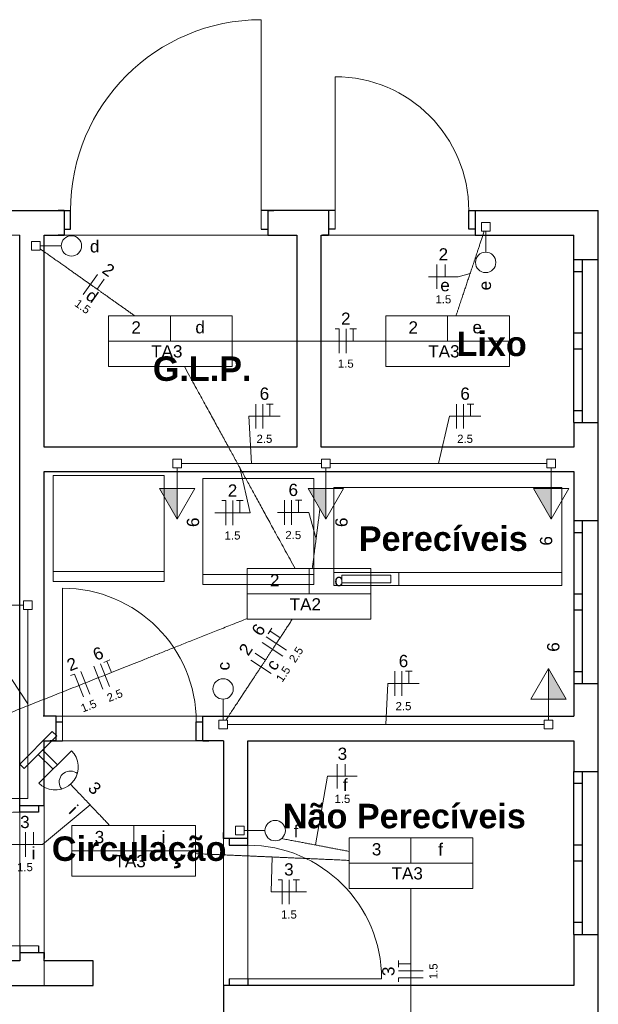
# Model space of a CAD drawing. Header units: millimetres. Extents: x 55082 to 85113, y -5867 to -946.
# Tile 27 of 77: x 59341 to 59696, y -5239 to -4635. Entities that reach past the tile are written whole.
import ezdxf

# ---------------------------------------------------------------- set-up
doc = ezdxf.new("R2010")
doc.units = ezdxf.units.MM
doc.header["$MEASUREMENT"] = 0
for name, color, linetype, lineweight in [('EL-Condutos', 5, 'Continuous', 20), ('EL-Fios (Fase 1)', 7, 'Continuous', 5), ('EL-Fios (Fase 2)', 7, 'Continuous', 5), ('EL-Fios (Neutro)', 7, 'Continuous', 5), ('EL-Fios (Retorno)', 7, 'Continuous', 5), ('EL-Fios (Terra)', 7, 'Continuous', 5), ('EL-Textos fios', 7, 'Continuous', 20), ('FINA', 8, 'Continuous', 5), ('P-SIMBOL', 5, 'Continuous', 20), ('Textos', 7, 'Continuous', 5)]:
    doc.layers.add(name, color=color, linetype=linetype, lineweight=lineweight)
doc.styles.add('Arial', font='arial.ttf')
doc.styles.add('ArialN', font='arialbd.ttf')

msp = doc.modelspace()

# ---------------------------------------------------------------- hatches: boundary and pattern name
at = {"layer": 'P-SIMBOL', "linetype": 'Continuous'}
for points in [[(59437.91, -4922.6), (59437.91, -4941.35), (59427.09, -4922.6)], [(59529.02, -4922.6), (59529.02, -4941.35), (59518.2, -4922.6)], [(59667.3, -4922.6), (59667.3, -4941.35), (59656.48, -4922.6)], [(59665.66, -5051.69), (59665.66, -5032.94), (59676.48, -5051.69)]]:
    msp.add_hatch(color=256, dxfattribs=at).paths.add_polyline_path(points)

# ---------------------------------------------------------------- linework, layer by layer
for p, q in [((59006.32, -4752.14), (59372.47, -4752.14)), ((59368.47, -4752.14), (59364.77, -4752.14)), ((59368.47, -4752.14), (59368.47, -4767.14)), ((59368.47, -4752.14), (59368.47, -4767.14)), ((59372.47, -4763.64), (59372.47, -4752.14)), ((59534.74, -4752.14), (59489.47, -4752.14)), ((59493.47, -4752.14), (59493.47, -4767.14)), ((59493.47, -4752.14), (59497.17, -4752.14)), ((59493.47, -4752.14), (59493.47, -4767.14)), ((59530.74, -4752.14), (59527.04, -4752.14)), ((59530.74, -4752.14), (59530.74, -4767.14)), ((59530.74, -4752.14), (59530.74, -4767.14)), ((59616.74, -4763.64), (59616.74, -4752.14)), ((59616.74, -4752.14), (59696.23, -4752.14)), ((59620.74, -4752.14), (59620.74, -4767.14)), ((59620.74, -4752.14), (59624.44, -4752.14)), ((59620.74, -4752.14), (59620.74, -4767.14)), ((59341.23, -5120.85), (59341.23, -4767.14)), ((59368.47, -4767.14), (59364.77, -4767.14)), ((59368.47, -4763.64), (59372.47, -4763.64)), ((59489.47, -4763.64), (59493.47, -4763.64)), ((59493.47, -4767.14), (59497.17, -4767.14)), ((59530.74, -4767.14), (59527.04, -4767.14)), ((59534.74, -4763.64), (59530.74, -4763.64)), ((59620.74, -4763.64), (59616.74, -4763.64)), ((59620.74, -4767.14), (59624.44, -4767.14)), ((59620.74, -4767.14), (59681.23, -4767.14)), ((59681.23, -4882.14), (59681.23, -4767.14)), ((59681.23, -4782.14), (59696.23, -4782.14)), ((59681.23, -4782.14), (59696.23, -4782.14)), ((59686.23, -4782.14), (59686.23, -4882.14)), ((59686.23, -4789.64), (59681.23, -4789.64)), ((59681.23, -4827.14), (59686.23, -4827.14)), ((59686.23, -4837.14), (59681.23, -4837.14)), ((59681.23, -4874.64), (59686.23, -4874.64)), ((59681.23, -4882.14), (59696.23, -4882.14)), ((59681.23, -4882.14), (59696.23, -4882.14)), ((59681.23, -4942.14), (59696.23, -4942.14)), ((59681.23, -4942.14), (59696.23, -4942.14)), ((59681.23, -4942.14), (59681.23, -5062.14)), ((59686.23, -4942.14), (59686.23, -5042.14)), ((59686.23, -4949.64), (59681.23, -4949.64)), ((59681.23, -4987.14), (59686.23, -4987.14)), ((59686.23, -4997.14), (59681.23, -4997.14)), ((59681.23, -5034.64), (59686.23, -5034.64)), ((59681.23, -5042.14), (59696.23, -5042.14)), ((59681.23, -5042.14), (59696.23, -5042.14)), ((59363.57, -5062.14), (59359.87, -5062.14)), ((59363.57, -5077.14), (59363.57, -5062.14)), ((59363.57, -5077.14), (59363.57, -5062.14)), ((59453.57, -5062.14), (59457.27, -5062.14)), ((59453.57, -5077.14), (59453.57, -5062.14)), ((59453.57, -5077.14), (59453.57, -5062.14)), ((59453.57, -5062.14), (59681.23, -5062.14)), ((59363.57, -5065.64), (59367.57, -5065.64)), ((59449.57, -5077.14), (59449.57, -5065.64)), ((59449.57, -5065.64), (59453.57, -5065.64)), ((59356.23, -5116.85), (59356.23, -5077.14)), ((59363.57, -5077.14), (59359.87, -5077.14)), ((59466.23, -5077.14), (59449.57, -5077.14)), ((59453.57, -5077.14), (59457.27, -5077.14)), ((59481.23, -5141.14), (59481.23, -5077.14)), ((59681.23, -5095.89), (59696.23, -5095.89)), ((59681.23, -5195.89), (59681.23, -5095.89)), ((59681.23, -5095.89), (59696.23, -5095.89)), ((59686.23, -5095.89), (59686.23, -5195.89)), ((59686.23, -5103.39), (59681.23, -5103.39)), ((59341.23, -5116.85), (59341.23, -5113.15)), ((59341.23, -5116.85), (59356.23, -5116.85)), ((59341.23, -5116.85), (59356.23, -5116.85)), ((59352.73, -5116.85), (59352.73, -5120.85)), ((59356.23, -5116.85), (59356.23, -5113.15)), ((59352.73, -5120.85), (59341.23, -5120.85)), ((59466.23, -5137.14), (59466.23, -5133.44)), ((59481.23, -5137.14), (59481.23, -5133.44)), ((59481.23, -5137.14), (59466.23, -5137.14)), ((59481.23, -5137.14), (59466.23, -5137.14)), ((59469.73, -5137.14), (59469.73, -5141.14)), ((59469.73, -5141.14), (59481.23, -5141.14)), ((59681.23, -5140.89), (59686.23, -5140.89)), ((59686.23, -5150.89), (59681.23, -5150.89)), ((59681.23, -5188.39), (59686.23, -5188.39)), ((59681.23, -5195.89), (59696.23, -5195.89)), ((59681.23, -5195.89), (59696.23, -5195.89)), ((59341.23, -5202.85), (59341.23, -5212.14)), ((59341.23, -5206.85), (59341.23, -5210.55)), ((59341.23, -5206.85), (59356.23, -5206.85)), ((59341.23, -5206.85), (59356.23, -5206.85)), ((59352.73, -5202.85), (59352.73, -5206.85)), ((59356.23, -5206.85), (59356.23, -5210.55)), ((59469.73, -5223.14), (59469.73, -5227.14)), ((59481.23, -5223.14), (59481.23, -5227.14)), ((59466.23, -5227.14), (59466.23, -5230.84)), ((59481.23, -5227.14), (59466.23, -5227.14)), ((59681.23, -5227.14), (59466.23, -5227.14)), ((59466.23, -5227.14), (59466.23, -5251.8))]:
    msp.add_line(p, q)
for points in [[(59696.23, -5249.38), (59696.23, -4752.14)], [(59356.23, -4897.14), (59356.23, -4767.14)], [(59356.23, -4767.14), (59368.47, -4767.14)], [(59493.47, -4767.14), (59511.23, -4767.14)], [(59511.23, -4767.14), (59511.23, -4897.14)], [(59526.23, -4897.14), (59526.23, -4767.14)], [(59526.23, -4767.14), (59530.74, -4767.14)], [(59681.23, -4882.14), (59681.23, -4897.14)], [(59511.23, -4897.14), (59356.23, -4897.14)], [(59681.23, -4897.14), (59526.23, -4897.14)], [(59356.23, -5062.14), (59356.23, -4912.14)], [(59356.23, -4912.14), (59681.23, -4912.14)], [(59681.23, -4912.14), (59681.23, -4942.14)], [(59363.57, -5062.14), (59355.73, -5062.14)], [(59356.23, -5077.14), (59367.57, -5077.14)], [(59466.23, -5077.14), (59466.23, -5137.14)], [(59481.23, -5077.14), (59681.23, -5077.14)], [(59681.23, -5077.14), (59681.23, -5095.89)], [(59681.23, -5195.89), (59681.23, -5227.14)], [(59356.23, -5212.14), (59356.23, -5206.85)], [(59341.23, -5212.14), (59234.93, -5212.14)], [(59386.23, -5212.14), (59356.23, -5212.14)], [(59386.23, -5227.14), (59386.23, -5212.14)], [(59234.93, -5227.14), (59386.23, -5227.14)]]:
    msp.add_lwpolyline(points)
at = {"layer": 'EL-Condutos', "linetype": 'Continuous', "ltscale": 50}
for points in [[(59608.93, -4816.57), (59609.58, -4814.63), (59610.2, -4812.78), (59610.79, -4811.01), (59611.36, -4809.31), (59611.9, -4807.68), (59612.43, -4806.1), (59612.94, -4804.58), (59613.43, -4803.09), (59613.92, -4801.64), (59614.4, -4800.21), (59614.87, -4798.8), (59615.33, -4797.4), (59615.8, -4796), (59616.27, -4794.6), (59616.75, -4793.18), (59617.23, -4791.74), (59617.72, -4790.26), (59618.22, -4788.75), (59618.75, -4787.2), (59619.28, -4785.59), (59619.84, -4783.91), (59620.42, -4782.17), (59621.03, -4780.35), (59621.67, -4778.44), (59622.34, -4776.44), (59623.04, -4774.34), (59623.78, -4772.13), (59624.56, -4769.8), (59625.38, -4767.35), (59626.24, -4764.76)], [(59411.7, -4816.57), (59409.68, -4815.15), (59407.75, -4813.78), (59405.89, -4812.46), (59404.09, -4811.19), (59402.35, -4809.96), (59400.66, -4808.76), (59399.01, -4807.6), (59397.39, -4806.45), (59395.79, -4805.33), (59394.22, -4804.21), (59392.65, -4803.1), (59391.09, -4802), (59389.51, -4800.88), (59387.92, -4799.76), (59386.31, -4798.62), (59384.67, -4797.46), (59382.99, -4796.27), (59381.26, -4795.05), (59379.47, -4793.79), (59377.63, -4792.48), (59375.71, -4791.13), (59373.71, -4789.71), (59371.63, -4788.24), (59369.45, -4786.7), (59367.16, -4785.08), (59364.77, -4783.39), (59362.25, -4781.61), (59359.61, -4779.74), (59356.84, -4777.78), (59353.92, -4775.72)], [(59471.55, -4832.14), (59475.4, -4832.14), (59479.09, -4832.14), (59482.66, -4832.14), (59486.1, -4832.14), (59489.43, -4832.14), (59492.65, -4832.14), (59495.78, -4832.14), (59498.83, -4832.14), (59501.81, -4832.14), (59504.72, -4832.14), (59507.58, -4832.14), (59510.41, -4832.14), (59513.2, -4832.14), (59515.97, -4832.14), (59518.73, -4832.14), (59521.48, -4832.14), (59524.25, -4832.14), (59527.05, -4832.14), (59529.87, -4832.14), (59532.73, -4832.14), (59535.64, -4832.14), (59538.62, -4832.14), (59541.67, -4832.14), (59544.8, -4832.14), (59548.02, -4832.14), (59551.35, -4832.14), (59554.79, -4832.14), (59558.36, -4832.14), (59562.05, -4832.14), (59565.9, -4832.14)], [(59510.15, -4971.51), (59507.09, -4965.92), (59504.19, -4960.64), (59501.45, -4955.64), (59498.85, -4950.9), (59496.38, -4946.39), (59494.02, -4942.1), (59491.78, -4938.01), (59489.63, -4934.08), (59487.56, -4930.31), (59485.56, -4926.67), (59483.62, -4923.14), (59481.73, -4919.69), (59479.88, -4916.3), (59478.05, -4912.96), (59476.23, -4909.64), (59474.41, -4906.33), (59472.57, -4902.98), (59470.72, -4899.6), (59468.83, -4896.15), (59466.89, -4892.62), (59464.89, -4888.98), (59462.82, -4885.2), (59460.67, -4881.28), (59458.43, -4877.19), (59456.07, -4872.9), (59453.6, -4868.39), (59451, -4863.65), (59448.26, -4858.65), (59445.36, -4853.37), (59442.3, -4847.78)], [(59440.59, -4907.14), (59444.66, -4907.14), (59448.48, -4907.14), (59452.07, -4907.14), (59455.44, -4907.14), (59458.62, -4907.14), (59461.61, -4907.14), (59464.45, -4907.14), (59467.14, -4907.14), (59469.7, -4907.14), (59472.16, -4907.14), (59474.53, -4907.14), (59476.83, -4907.14), (59479.07, -4907.14), (59481.28, -4907.14), (59483.47, -4907.14), (59485.66, -4907.14), (59487.87, -4907.14), (59490.11, -4907.14), (59492.41, -4907.14), (59494.77, -4907.14), (59497.23, -4907.14), (59499.8, -4907.14), (59502.49, -4907.14), (59505.32, -4907.14), (59508.32, -4907.14), (59511.5, -4907.14), (59514.87, -4907.14), (59518.45, -4907.14), (59522.27, -4907.14), (59526.34, -4907.14)], [(59531.64, -4907.14), (59538, -4907.14), (59543.96, -4907.14), (59549.55, -4907.14), (59554.8, -4907.14), (59559.74, -4907.14), (59564.39, -4907.14), (59568.79, -4907.14), (59572.96, -4907.14), (59576.93, -4907.14), (59580.73, -4907.14), (59584.39, -4907.14), (59587.93, -4907.14), (59591.39, -4907.14), (59594.79, -4907.14), (59598.16, -4907.14), (59601.54, -4907.14), (59604.94, -4907.14), (59608.4, -4907.14), (59611.94, -4907.14), (59615.6, -4907.14), (59619.4, -4907.14), (59623.37, -4907.14), (59627.54, -4907.14), (59631.94, -4907.14), (59636.59, -4907.14), (59641.53, -4907.14), (59646.78, -4907.14), (59652.37, -4907.14), (59658.33, -4907.14), (59664.69, -4907.14)], [(59520.73, -4971.57), (59520.93, -4969.99), (59521.13, -4968.45), (59521.32, -4966.97), (59521.51, -4965.53), (59521.69, -4964.14), (59521.86, -4962.78), (59522.03, -4961.46), (59522.2, -4960.18), (59522.36, -4958.93), (59522.51, -4957.71), (59522.67, -4956.52), (59522.82, -4955.35), (59522.97, -4954.2), (59523.11, -4953.07), (59523.26, -4951.95), (59523.4, -4950.85), (59523.54, -4949.75), (59523.68, -4948.67), (59523.82, -4947.58), (59523.96, -4946.5), (59524.1, -4945.42), (59524.24, -4944.33), (59524.38, -4943.23), (59524.52, -4942.13), (59524.66, -4941.01), (59524.81, -4939.87), (59524.96, -4938.72), (59525.11, -4937.54), (59525.26, -4936.35), (59525.42, -4935.12)], [(59346.23, -5112.52), (59346.23, -5106.88), (59346.23, -5101.59), (59346.23, -5096.63), (59346.23, -5091.99), (59346.23, -5087.62), (59346.23, -5083.51), (59346.23, -5079.64), (59346.23, -5075.97), (59346.23, -5072.48), (59346.23, -5069.15), (59346.23, -5065.95), (59346.23, -5062.86), (59346.23, -5059.84), (59346.23, -5056.89), (59346.23, -5053.96), (59346.23, -5051.05), (59346.23, -5048.11), (59346.23, -5045.12), (59346.23, -5042.07), (59346.23, -5038.92), (59346.23, -5035.66), (59346.23, -5032.24), (59346.23, -5028.66), (59346.23, -5024.88), (59346.23, -5020.88), (59346.23, -5016.64), (59346.23, -5012.12), (59346.23, -5007.31), (59346.23, -5002.18), (59346.23, -4996.7)], [(59270.23, -5085.89), (59279.51, -5082.2), (59288.33, -5078.7), (59296.71, -5075.37), (59304.69, -5072.2), (59312.31, -5069.17), (59319.59, -5066.28), (59326.57, -5063.5), (59333.28, -5060.84), (59339.76, -5058.26), (59346.04, -5055.77), (59352.15, -5053.34), (59358.13, -5050.96), (59364.01, -5048.62), (59369.82, -5046.32), (59375.6, -5044.02), (59381.38, -5041.72), (59387.19, -5039.41), (59393.07, -5037.08), (59399.05, -5034.7), (59405.16, -5032.27), (59411.44, -5029.78), (59417.92, -5027.2), (59424.63, -5024.54), (59431.61, -5021.76), (59438.89, -5018.87), (59446.51, -5015.84), (59454.49, -5012.67), (59462.87, -5009.34), (59471.69, -5005.84), (59480.97, -5002.15)], [(59508.47, -5002.71), (59506.88, -5005.12), (59505.37, -5007.41), (59503.94, -5009.58), (59502.57, -5011.67), (59501.25, -5013.66), (59499.99, -5015.58), (59498.77, -5017.42), (59497.59, -5019.22), (59496.44, -5020.96), (59495.32, -5022.67), (59494.21, -5024.35), (59493.11, -5026.01), (59492.02, -5027.67), (59490.93, -5029.33), (59489.83, -5031), (59488.71, -5032.69), (59487.57, -5034.42), (59486.4, -5036.2), (59485.2, -5038.02), (59483.95, -5039.91), (59482.66, -5041.88), (59481.31, -5043.93), (59479.9, -5046.07), (59478.42, -5048.31), (59476.86, -5050.67), (59475.23, -5053.16), (59473.5, -5055.77), (59471.68, -5058.54), (59469.76, -5061.45), (59467.73, -5064.54)], [(59468.65, -5067.14), (59477.97, -5067.14), (59486.71, -5067.14), (59494.9, -5067.14), (59502.58, -5067.14), (59509.8, -5067.14), (59516.6, -5067.14), (59523.03, -5067.14), (59529.11, -5067.14), (59534.9, -5067.14), (59540.44, -5067.14), (59545.77, -5067.14), (59550.94, -5067.14), (59555.97, -5067.14), (59560.92, -5067.14), (59565.83, -5067.14), (59570.74, -5067.14), (59575.69, -5067.14), (59580.73, -5067.14), (59585.89, -5067.14), (59591.22, -5067.14), (59596.76, -5067.14), (59602.55, -5067.14), (59608.64, -5067.14), (59615.06, -5067.14), (59621.86, -5067.14), (59629.09, -5067.14), (59636.77, -5067.14), (59644.96, -5067.14), (59653.69, -5067.14), (59663.02, -5067.14)], [(59396.48, -5129.11), (59395.49, -5128.07), (59394.53, -5127.06), (59393.6, -5126.08), (59392.69, -5125.12), (59391.8, -5124.19), (59390.94, -5123.27), (59390.09, -5122.38), (59389.26, -5121.51), (59388.45, -5120.65), (59387.65, -5119.81), (59386.87, -5118.99), (59386.1, -5118.17), (59385.34, -5117.37), (59384.58, -5116.58), (59383.84, -5115.79), (59383.1, -5115.01), (59382.36, -5114.24), (59381.63, -5113.46), (59380.89, -5112.69), (59380.16, -5111.92), (59379.42, -5111.14), (59378.68, -5110.36), (59377.94, -5109.58), (59377.18, -5108.78), (59376.42, -5107.98), (59375.65, -5107.17), (59374.87, -5106.35), (59374.07, -5105.51), (59373.26, -5104.65), (59372.43, -5103.78)], [(59543.32, -5144.95), (59541.91, -5144.68), (59540.52, -5144.42), (59539.17, -5144.16), (59537.83, -5143.91), (59536.51, -5143.66), (59535.2, -5143.41), (59533.91, -5143.17), (59532.63, -5142.92), (59531.36, -5142.68), (59530.1, -5142.44), (59528.83, -5142.2), (59527.57, -5141.96), (59526.3, -5141.72), (59525.03, -5141.48), (59523.76, -5141.24), (59522.47, -5140.99), (59521.17, -5140.75), (59519.85, -5140.5), (59518.52, -5140.24), (59517.16, -5139.99), (59515.78, -5139.72), (59514.38, -5139.46), (59512.95, -5139.19), (59511.48, -5138.91), (59509.99, -5138.62), (59508.45, -5138.33), (59506.88, -5138.04), (59505.27, -5137.73), (59503.61, -5137.41), (59501.91, -5137.09)], [(59449.05, -5146.31), (59452.9, -5146.48), (59456.59, -5146.65), (59460.16, -5146.8), (59463.6, -5146.95), (59466.93, -5147.1), (59470.15, -5147.24), (59473.28, -5147.38), (59476.33, -5147.52), (59479.31, -5147.65), (59482.22, -5147.78), (59485.08, -5147.9), (59487.91, -5148.03), (59490.7, -5148.15), (59493.47, -5148.27), (59496.23, -5148.39), (59498.98, -5148.52), (59501.75, -5148.64), (59504.55, -5148.76), (59507.37, -5148.89), (59510.23, -5149.01), (59513.14, -5149.14), (59516.12, -5149.27), (59519.17, -5149.41), (59522.3, -5149.54), (59525.52, -5149.69), (59528.85, -5149.83), (59532.29, -5149.99), (59535.86, -5150.14), (59539.55, -5150.31), (59543.4, -5150.48)], [(59581.23, -5281.48), (59581.23, -5276.37), (59581.23, -5271.54), (59581.23, -5266.97), (59581.23, -5262.62), (59581.23, -5258.49), (59581.23, -5254.55), (59581.23, -5250.79), (59581.23, -5247.18), (59581.23, -5243.71), (59581.23, -5240.35), (59581.23, -5237.1), (59581.23, -5233.91), (59581.23, -5230.79), (59581.23, -5227.71), (59581.23, -5224.64), (59581.23, -5221.58), (59581.23, -5218.5), (59581.23, -5215.37), (59581.23, -5212.19), (59581.23, -5208.93), (59581.23, -5205.58), (59581.23, -5202.11), (59581.23, -5198.5), (59581.23, -5194.74), (59581.23, -5190.8), (59581.23, -5186.67), (59581.23, -5182.32), (59581.23, -5177.75), (59581.23, -5172.92), (59581.23, -5167.81)]]:
    msp.add_spline(points, degree=3, dxfattribs=at)
at = {"layer": 'EL-Fios (Fase 1)'}
for p, q in [((59597.2, -4800.21), (59597.2, -4785.21)), ((59380.26, -4803.53), (59388.92, -4791.28)), ((59541.54, -4839.64), (59541.54, -4824.64)), ((59486.1, -4885.72), (59486.1, -4870.72)), ((59609.19, -4885.72), (59609.19, -4870.72)), ((59472.06, -4944.96), (59472.06, -4929.96)), ((59503.78, -4944.7), (59503.78, -4929.7)), ((59502.6, -5025.24), (59490.08, -5016.99)), ((59392.31, -5045.45), (59386.77, -5031.51)), ((59495.53, -5035.98), (59483, -5027.73)), ((59384.34, -5048.62), (59378.8, -5034.68)), ((59571.41, -5049.58), (59571.41, -5034.58)), ((59535.99, -5106.44), (59535.99, -5091.44)), ((59344.75, -5148.25), (59344.75, -5133.25)), ((59506.64, -5177.31), (59506.64, -5162.31)), ((59588.73, -5218.22), (59573.73, -5218.22))]:
    msp.add_line(p, q, dxfattribs=at)
at = {"layer": 'EL-Fios (Fase 2)'}
for p, q in [((59490.39, -4885.72), (59490.39, -4870.72)), ((59613.48, -4885.72), (59613.48, -4870.72)), ((59508.07, -4944.7), (59508.07, -4929.7)), ((59504.96, -5021.66), (59492.43, -5013.41)), ((59396.29, -5043.87), (59390.75, -5029.93)), ((59575.7, -5049.58), (59575.7, -5034.58))]:
    msp.add_line(p, q, dxfattribs=at)
at = {"layer": 'EL-Fios (Neutro)'}
for p, q in [((59534.76, -4824.64), (59537.26, -4824.64)), ((59537.26, -4839.64), (59537.26, -4824.64)), ((59465.27, -4929.96), (59467.77, -4929.96)), ((59467.77, -4944.96), (59467.77, -4929.96)), ((59372.5, -5037.18), (59374.82, -5036.26)), ((59380.36, -5050.2), (59374.82, -5036.26)), ((59499.85, -5162.31), (59502.35, -5162.31)), ((59502.35, -5177.31), (59502.35, -5162.31)), ((59588.73, -5222.5), (59573.73, -5222.5)), ((59573.73, -5225), (59573.73, -5222.5))]:
    msp.add_line(p, q, dxfattribs=at)
at = {"layer": 'EL-Fios (Retorno)'}
for p, q in [((59602.2, -4792.71), (59602.2, -4785.21)), ((59388.67, -4800.29), (59393, -4794.17)), ((59492.02, -5027.68), (59485.75, -5023.55)), ((59540.99, -5098.94), (59540.99, -5091.44)), ((59349.75, -5140.75), (59349.75, -5133.25))]:
    msp.add_line(p, q, dxfattribs=at)
at = {"layer": 'EL-Fios (Terra)'}
for points in [[(59545.83, -4832.14), (59545.83, -4824.64), (59543.83, -4824.64), (59547.83, -4824.64)], [(59494.67, -4878.22), (59494.67, -4870.72), (59492.67, -4870.72), (59496.67, -4870.72)], [(59617.76, -4878.22), (59617.76, -4870.72), (59615.76, -4870.72), (59619.76, -4870.72)], [(59476.34, -4937.46), (59476.34, -4929.96), (59474.34, -4929.96), (59478.34, -4929.96)], [(59512.35, -4937.2), (59512.35, -4929.7), (59510.35, -4929.7), (59514.35, -4929.7)], [(59501.06, -5013.96), (59494.79, -5009.83), (59493.69, -5011.5), (59495.89, -5008.16)], [(59397.51, -5035.31), (59394.74, -5028.34), (59392.88, -5029.08), (59396.59, -5027.61)], [(59579.98, -5042.08), (59579.98, -5034.58), (59577.98, -5034.58), (59581.98, -5034.58)], [(59510.92, -5169.81), (59510.92, -5162.31), (59508.92, -5162.31), (59512.92, -5162.31)], [(59581.23, -5213.93), (59573.73, -5213.93), (59573.73, -5215.93), (59573.73, -5211.93)]]:
    msp.add_lwpolyline(points, dxfattribs=at)
at = {"layer": 'EL-Textos fios'}
for p, q in [((59617.59, -4790.66), (59610.29, -4792.71)), ((59592.01, -4792.71), (59610.29, -4792.71)), ((59483.47, -4907.14), (59481.82, -4878.22)), ((59481.82, -4878.22), (59500.96, -4878.22)), ((59598.16, -4907.14), (59604.91, -4878.22)), ((59604.91, -4878.22), (59624.05, -4878.22)), ((59476.23, -4909.64), (59482.63, -4937.46)), ((59460.99, -4937.46), (59482.63, -4937.46)), ((59499.5, -4937.2), (59518.64, -4937.2)), ((59523.07, -4953.36), (59518.64, -4937.2)), ((59346.23, -5054.58), (59336.48, -5039.5)), ((59565.83, -5067.14), (59567.13, -5042.08)), ((59567.13, -5042.08), (59586.27, -5042.08)), ((59522.64, -5141.03), (59530.08, -5098.94)), ((59530.08, -5098.94), (59548.36, -5098.94)), ((59384.45, -5116.44), (59355.19, -5140.75)), ((59333.67, -5140.75), (59355.19, -5140.75)), ((59496.23, -5148.39), (59495.57, -5169.81)), ((59495.57, -5169.81), (59517.21, -5169.81))]:
    msp.add_line(p, q, dxfattribs=at)
at = {"layer": 'FINA'}
for p, q in [((59489.47, -4635.14), (59489.47, -4763.64)), ((59534.74, -4670.14), (59534.74, -4763.64)), ((59429.83, -4914.48), (59361.83, -4914.48)), ((59361.83, -4914.48), (59361.83, -4979.48)), ((59429.83, -4979.48), (59429.83, -4914.48)), ((59521.59, -4916.33), (59453.59, -4916.33)), ((59453.59, -4916.33), (59453.59, -4981.33)), ((59521.59, -4981.33), (59521.59, -4916.33)), ((59673.9, -4921.95), (59533.9, -4921.95)), ((59533.9, -4921.95), (59533.9, -4981.95)), ((59673.9, -4981.95), (59673.9, -4921.95)), ((59361.83, -4973.48), (59429.83, -4973.48)), ((59453.59, -4975.33), (59521.59, -4975.33)), ((59533.9, -4973.95), (59673.9, -4973.95)), ((59568.9, -4975.55), (59538.9, -4975.55)), ((59538.9, -4975.55), (59538.9, -4980.35)), ((59568.9, -4980.35), (59568.9, -4975.55)), ((59573.9, -4981.95), (59573.9, -4973.95)), ((59361.83, -4979.48), (59429.83, -4979.48)), ((59367.57, -4983.64), (59367.57, -5077.14)), ((59453.59, -4981.33), (59521.59, -4981.33)), ((59533.9, -4981.95), (59673.9, -4981.95)), ((59538.9, -4980.35), (59568.9, -4980.35)), ((59352.73, -5202.85), (59259.23, -5202.85)), ((59563.23, -5223.14), (59469.73, -5223.14))]:
    msp.add_line(p, q, dxfattribs=at)
for points in [[(58906.23, -4767.14), (58906.23, -5212.14), (59341.23, -5212.14), (59341.23, -4767.14)], [(59356.23, -4767.14), (59356.23, -4897.14), (59511.23, -4897.14), (59511.23, -4767.14)], [(59526.23, -4767.14), (59526.23, -4897.14), (59681.23, -4897.14), (59681.23, -4767.14)], [(59356.23, -4912.14), (59356.23, -5062.14), (59681.23, -5062.14), (59681.23, -4912.14)], [(58906.23, -5227.14), (58906.23, -5512.14), (59681.23, -5512.14), (59681.23, -5367.14), (59466.23, -5367.14), (59466.23, -5077.14), (59356.23, -5077.14), (59356.23, -5227.14)], [(59481.23, -5077.14), (59481.23, -5227.14), (59681.23, -5227.14), (59681.23, -5077.14)]]:
    msp.add_lwpolyline(points, close=True, dxfattribs=at)
for centre, radius, start, end in [((59489.47, -4752.14), 117, 90, 180), ((59534.74, -4752.14), 82, 0, 90), ((59367.57, -5065.64), 82, 0, 90), ((59341.23, -5202.85), 82, 90, 180), ((59481.23, -5223.14), 82, 0, 90)]:
    msp.add_arc(centre, radius, start, end, dxfattribs=at)
at = {"layer": 'P-SIMBOL'}
for p, q in [((59624.46, -4759.49), (59629.77, -4759.49)), ((59624.46, -4764.8), (59624.46, -4759.49)), ((59629.77, -4759.49), (59629.77, -4764.8)), ((59629.77, -4764.8), (59624.46, -4764.8)), ((59627.12, -4777.65), (59627.12, -4764.8)), ((59348.57, -4776.47), (59348.57, -4771.16)), ((59348.57, -4771.16), (59353.88, -4771.16)), ((59353.88, -4771.16), (59353.88, -4776.47)), ((59366.73, -4773.81), (59353.88, -4773.81)), ((59353.88, -4776.47), (59348.57, -4776.47)), ((59395.8, -4816.58), (59395.8, -4847.71)), ((59395.8, -4816.58), (59471.65, -4816.58)), ((59433.73, -4832.14), (59433.73, -4816.58)), ((59471.65, -4816.58), (59471.65, -4847.71)), ((59565.8, -4816.58), (59565.8, -4847.71)), ((59565.8, -4816.58), (59641.65, -4816.58)), ((59603.73, -4832.14), (59603.73, -4816.58)), ((59641.65, -4816.58), (59641.65, -4847.71)), ((59395.8, -4832.14), (59471.65, -4832.14)), ((59565.8, -4832.14), (59641.65, -4832.14)), ((59395.8, -4847.71), (59471.65, -4847.71)), ((59565.8, -4847.71), (59641.65, -4847.71)), ((59435.26, -4904.49), (59440.56, -4904.49)), ((59435.26, -4909.8), (59435.26, -4904.49)), ((59440.56, -4904.49), (59440.56, -4909.8)), ((59526.37, -4904.49), (59531.68, -4904.49)), ((59526.37, -4909.8), (59526.37, -4904.49)), ((59531.68, -4904.49), (59531.68, -4909.8)), ((59664.65, -4904.49), (59669.96, -4904.49)), ((59664.65, -4909.8), (59664.65, -4904.49)), ((59669.96, -4904.49), (59669.96, -4909.8)), ((59440.56, -4909.8), (59435.26, -4909.8)), ((59437.91, -4922.6), (59437.91, -4909.8)), ((59531.68, -4909.8), (59526.37, -4909.8)), ((59529.02, -4922.6), (59529.02, -4909.8)), ((59669.96, -4909.8), (59664.65, -4909.8)), ((59667.3, -4922.6), (59667.3, -4909.8)), ((59437.91, -4941.35), (59427.09, -4922.6)), ((59427.09, -4922.6), (59448.74, -4922.6)), ((59437.91, -4941.35), (59437.91, -4922.6)), ((59448.74, -4922.6), (59437.91, -4941.35)), ((59529.02, -4941.35), (59518.2, -4922.6)), ((59518.2, -4922.6), (59539.85, -4922.6)), ((59529.02, -4941.35), (59529.02, -4922.6)), ((59539.85, -4922.6), (59529.02, -4941.35)), ((59667.3, -4941.35), (59656.48, -4922.6)), ((59656.48, -4922.6), (59678.13, -4922.6)), ((59667.3, -4941.35), (59667.3, -4922.6)), ((59678.13, -4922.6), (59667.3, -4941.35)), ((59480.8, -4971.58), (59480.8, -5002.71)), ((59480.8, -4971.58), (59556.65, -4971.58)), ((59518.73, -4987.14), (59518.73, -4971.58)), ((59556.65, -4971.58), (59556.65, -5002.71)), ((59480.8, -4987.14), (59556.65, -4987.14)), ((59330.77, -4994.07), (59343.57, -4994.07)), ((59343.57, -4996.72), (59343.57, -4991.42)), ((59343.57, -4991.42), (59348.88, -4991.42)), ((59348.88, -4996.72), (59343.57, -4996.72)), ((59348.88, -4991.42), (59348.88, -4996.72)), ((59480.8, -5002.71), (59556.65, -5002.71)), ((59654.83, -5051.69), (59665.66, -5032.94)), ((59665.66, -5032.94), (59665.66, -5051.69)), ((59665.66, -5032.94), (59676.48, -5051.69)), ((59466.01, -5051.64), (59466.01, -5064.49)), ((59676.48, -5051.69), (59654.83, -5051.69)), ((59665.66, -5051.69), (59665.66, -5064.49)), ((59463.36, -5064.49), (59468.66, -5064.49)), ((59463.36, -5069.8), (59463.36, -5064.49)), ((59468.66, -5064.49), (59468.66, -5069.8)), ((59663, -5064.49), (59668.31, -5064.49)), ((59663, -5069.8), (59663, -5064.49)), ((59668.31, -5064.49), (59668.31, -5069.8)), ((59361.21, -5071.45), (59341.24, -5091.43)), ((59363.93, -5074.16), (59343.95, -5094.14)), ((59361.21, -5071.45), (59363.93, -5074.16)), ((59468.66, -5069.8), (59463.36, -5069.8)), ((59668.31, -5069.8), (59663, -5069.8)), ((59361.67, -5094.59), (59352.58, -5085.51)), ((59373.01, -5083.25), (59353.04, -5103.23)), ((59364.38, -5091.88), (59355.29, -5082.8)), ((59341.24, -5091.43), (59343.95, -5094.14)), ((59333.37, -5112.52), (59346.23, -5112.52)), ((59373.3, -5129.08), (59373.3, -5160.21)), ((59373.3, -5129.08), (59449.15, -5129.08)), ((59411.23, -5144.64), (59411.23, -5129.08)), ((59449.15, -5129.08), (59449.15, -5160.21)), ((59473.57, -5134.87), (59473.57, -5129.57)), ((59473.57, -5129.57), (59478.88, -5129.57)), ((59478.88, -5129.57), (59478.88, -5134.87)), ((59478.88, -5134.87), (59473.57, -5134.87)), ((59491.73, -5132.22), (59478.88, -5132.22)), ((59543.3, -5136.58), (59543.3, -5167.71)), ((59543.3, -5136.58), (59619.15, -5136.58)), ((59581.23, -5152.14), (59581.23, -5136.58)), ((59619.15, -5136.58), (59619.15, -5167.71)), ((59373.3, -5144.64), (59449.15, -5144.64)), ((59543.3, -5152.14), (59619.15, -5152.14)), ((59373.3, -5160.21), (59449.15, -5160.21)), ((59543.3, -5167.71), (59619.15, -5167.71))]:
    msp.add_line(p, q, dxfattribs=at)
for points in [[(59353.04, -5103.23), (59354.92, -5104.81), (59357.05, -5106.04), (59359.37, -5106.88), (59361.79, -5107.31), (59364.25, -5107.31), (59366.68, -5106.88), (59368.99, -5106.04), (59371.13, -5104.81), (59373.01, -5103.23), (59374.59, -5101.34), (59375.83, -5099.21), (59376.67, -5096.89), (59377.1, -5094.47), (59377.1, -5092.01), (59376.67, -5089.58), (59375.83, -5087.27), (59374.59, -5085.14), (59373.01, -5083.25)], [(59376.62, -5097.28), (59375.72, -5096.63), (59374.72, -5096.15), (59373.65, -5095.83), (59372.55, -5095.69), (59371.44, -5095.73), (59370.35, -5095.95), (59369.31, -5096.35), (59368.35, -5096.91), (59367.49, -5097.62), (59366.77, -5098.47), (59366.19, -5099.41), (59365.77, -5100.45), (59365.53, -5101.53), (59365.47, -5102.64), (59365.59, -5103.75), (59365.89, -5104.82), (59366.36, -5105.83), (59366.99, -5106.74)]]:
    msp.add_lwpolyline(points, dxfattribs=at)
for centre in [(59372.98, -4773.81), (59627.12, -4783.9), (59466.01, -5045.39), (59497.98, -5132.22)]:
    msp.add_circle(centre, 6.25, dxfattribs=at)

# ---------------------------------------------------------------- texts
at = {"layer": 'EL-Textos fios', "attachment_point": 8, "line_spacing_factor": 0.6, "style": 'Arial'}
for s, insert, char_height, width in [('2', (59601.15, -4782.74), 7.5, 11.6502), ('e', (59602.2, -4801.71), 7.5, 11.6502), ('1.5', (59601.15, -4809.11), 5, 19.4131), ('2', (59541.29, -4822.17), 7.5, 11.6502), ('1.5', (59541.29, -4848.54), 5, 19.4131), ('6', (59491.39, -4868.24), 7.5, 11.6502), ('6', (59614.48, -4868.24), 7.5, 11.6502), ('2.5', (59491.39, -4894.62), 5, 19.4131), ('2.5', (59614.48, -4894.62), 5, 19.4131), ('2', (59471.81, -4927.48), 7.5, 11.6502), ('6', (59509.07, -4927.23), 7.5, 11.6502), ('1.5', (59471.81, -4953.86), 5, 19.4131), ('2.5', (59509.07, -4953.6), 5, 19.4131), ('6', (59576.7, -5032.11), 7.5, 11.6502), ('2.5', (59576.7, -5058.48), 5, 19.4131), ('3', (59539.22, -5088.96), 7.5, 11.6502), ('f', (59540.99, -5107.94), 7.5, 5.8194), ('1.5', (59539.22, -5115.34), 5, 19.4131), ('3', (59344.43, -5130.78), 7.5, 11.6502), ('i', (59349.75, -5149.75), 7.5, 4.6532), ('1.5', (59344.43, -5157.15), 5, 19.4131), ('3', (59506.39, -5159.84), 7.5, 11.6502), ('1.5', (59506.39, -5186.21), 5, 19.4131)]:
    msp.add_mtext(s, dxfattribs=dict(at, insert=insert, char_height=char_height, width=width))
for s, insert, char_height, width, rotation in [('2', (59393.58, -4791.54), 7.5, 11.6502, 324.74102), ('d', (59383.48, -4807.64), 7.5, 11.6502, 324.74102), ('1.5', (59378.35, -4813.08), 5, 19.4131, 324.74102), ('6', (59490.92, -5011.21), 7.5, 11.6502, 56.61969), ('6', (59390.77, -5027.26), 7.5, 11.6502, 21.66926), ('2', (59483.03, -5023.18), 7.5, 11.6502, 56.61969), ('2.5', (59512.94, -5025.73), 5, 19.4131, 56.61969), ('2', (59374.74, -5033.63), 7.5, 11.6502, 21.66926), ('c', (59499.53, -5032.63), 7.5, 10.484, 56.61969), ('1.5', (59505.06, -5037.69), 5, 19.4131, 56.61969), ('2.5', (59400.51, -5051.77), 5, 19.4131, 21.66926), ('1.5', (59384.48, -5058.14), 5, 19.4131, 21.66926), ('1.5', (59597.63, -5218.47), 5, 19.4131, 90.00021), ('3', (59571.25, -5218.47), 7.5, 11.6502, 90.00021)]:
    msp.add_mtext(s, dxfattribs=dict(at, insert=insert, char_height=char_height, width=width, rotation=rotation))
at = {"layer": 'FINA', "char_height": 15, "attachment_point": 1, "style": 'ArialN'}
for s, insert, width in [('Lixo', (59609.26, -4826.34), 86.1585), ('G.L.P.', (59422.91, -4841.55), 121.0976), ('Perecíveis', (59549.26, -4945.75), 207.3476), ('Não Perecíveis', (59502.7, -5115.8), 298.1707), ('Circulação', (59360.94, -5135.8), 214.2759)]:
    msp.add_mtext(s, dxfattribs=dict(at, insert=insert, width=width))
at = {"layer": 'Textos', "char_height": 7.5, "line_spacing_factor": 0.6, "style": 'Arial'}
for s, insert, width, attachment_point in [('d', (59384.33, -4777.94), 11.6502, 7), ('2', (59412.68, -4827.52), 11.6502, 8), ('d', (59451.93, -4827.52), 11.6502, 8), ('2', (59582.68, -4827.52), 11.6502, 8), ('e', (59621.93, -4827.52), 11.6502, 8), ('TA3', (59431.48, -4842.27), 38.4375, 8), ('TA3', (59601.48, -4842.27), 38.4375, 8), ('2', (59497.68, -4982.52), 11.6502, 8), ('c', (59536.93, -4982.52), 10.484, 8), ('TA2', (59516.48, -4997.27), 38.4375, 8), ('3', (59390.18, -5140.02), 11.6502, 8), ('i', (59429.43, -5140.02), 4.6532, 8), ('f', (59509.33, -5136.34), 5.8194, 7), ('3', (59560.18, -5147.52), 11.6502, 8), ('f', (59599.43, -5147.52), 5.8194, 8), ('TA3', (59408.98, -5154.77), 38.4375, 8), ('TA3', (59578.98, -5162.27), 38.4375, 8)]:
    msp.add_mtext(s, dxfattribs=dict(at, insert=insert, width=width, attachment_point=attachment_point))
for s, insert, width, attachment_point, rotation in [('e', (59630.49, -4795.24), 11.6502, 9, 90.00021), ('6', (59451.38, -4943.24), 11.6502, 8, 90.00021), ('6', (59542.5, -4943.24), 11.6502, 8, 90.00021), ('6', (59668.03, -4954.6), 11.6502, 8, 90.00021), ('6', (59672.43, -5019.69), 11.6502, 8, 90.00021), ('c', (59470.13, -5034.04), 10.484, 7, 90.00021), ('3', (59384.56, -5108.89), 11.6502, 8, 315.00074), ('i', (59371.61, -5121.95), 4.6532, 8, 315.00074)]:
    msp.add_mtext(s, dxfattribs=dict(at, insert=insert, width=width, attachment_point=attachment_point, rotation=rotation))

doc.saveas('drawing.dxf')
